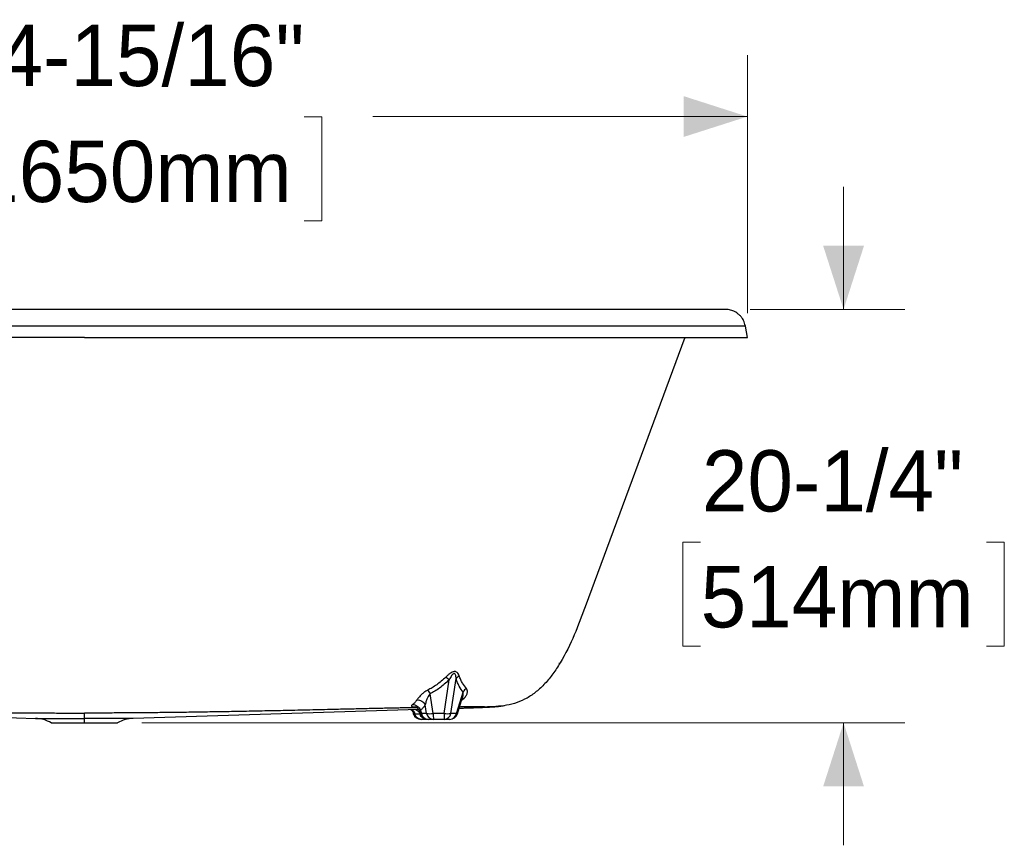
# Model space of a CAD drawing. Header units: inches. Extents: x 1.29 to 10.87, y 1.71 to 7.76.
# Tile 4 of 4: x 7.35 to 9.36, y 2.07 to 3.76. Entities that reach past the tile are written whole.
import ezdxf

# ---------------------------------------------------------------- set-up
doc = ezdxf.new("R2010")
doc.units = ezdxf.units.IN
doc.header["$MEASUREMENT"] = 0
doc.linetypes.add('SLD-Solid', pattern=[0])
doc.styles.add('SLDTEXTSTYLE0', font='txt')
doc.dimstyles.new('SLDDIMSTYLE0', dxfattribs={"dimtxt": 0.125, "dimasz": 0.13, "dimexe": 0, "dimexo": 0.0625, "dimgap": 0.03125, "dimtad": 0, "dimtih": 1, "dimtoh": 1, "dimdec": 6, "dimlfac": 24, "dimrnd": 1e-09, "dimzin": 12, "dimdsep": 46, "dimlunit": 5, "dimtxsty": 'SLDTEXTSTYLE0', "dimsah": 1, "dimcen": 0.09, "dimadec": 0, "dimazin": 3, "dimtfac": 1, "dimtdec": 0, "dimtofl": 0, "dimtmove": 0, "dimatfit": 3, "dimfxl": 1, "dimfrac": 2, "dimtolj": 1, "dimtzin": 12, "dimarcsym": 0})
doc.dimstyles.new('SLDDIMSTYLE1', dxfattribs={"dimtxt": 0.125, "dimasz": 0.13, "dimexe": 0, "dimexo": 0.0625, "dimgap": 0.03125, "dimtad": 0, "dimtih": 1, "dimtoh": 1, "dimdec": 6, "dimlfac": 24, "dimrnd": 1e-09, "dimzin": 12, "dimdsep": 46, "dimlunit": 5, "dimtxsty": 'SLDTEXTSTYLE0', "dimsah": 1, "dimcen": 0.09, "dimadec": 0, "dimazin": 3, "dimtfac": 1, "dimtdec": 0, "dimtmove": 0, "dimatfit": 0, "dimfxl": 1, "dimfrac": 2, "dimtolj": 1, "dimtzin": 12, "dimarcsym": 0})

# ---------------------------------------------------------------- blocks, each defined once
blk = doc.blocks.new('_D_3')
at = {"color": 7, "linetype": 'SLD-Solid', "lineweight": 18, "transparency": 16777216}
for p, q in [((9.0283, 3.1679), (9.0283, 3.4179)), ((8.8374, 3.1679), (9.1533, 3.1679)), ((8.7365, 2.6929), (8.7002, 2.6929)), ((8.7002, 2.6929), (8.7002, 2.4804)), ((9.3201, 2.6929), (9.3564, 2.6929)), ((9.3564, 2.6929), (9.3564, 2.4804)), ((8.7002, 2.4804), (8.7365, 2.4804)), ((9.3564, 2.4804), (9.3201, 2.4804)), ((7.5961, 2.3243), (9.1533, 2.3243)), ((9.0283, 2.3243), (9.0283, 2.0743))]:
    blk.add_line(p, q, dxfattribs=at)
for points in [[(9.0283, 3.1679), (9.07, 3.2979), (8.9866, 3.2979)], [(9.0283, 2.3243), (8.9866, 2.1943), (9.07, 2.1943)]]:
    blk.add_solid(points, dxfattribs=at)
at = {"color": 7, "linetype": 'SLD-Solid', "lineweight": 18, "transparency": 16777216, "char_height": 0.125, "attachment_point": 1, "style": 'SLDTEXTSTYLE0'}
for s, insert in [('20-1/4"', (8.7392, 2.8806)), ('514mm', (8.7365, 2.644))]:
    blk.add_mtext(s, dxfattribs=dict(at, insert=insert))
blk = doc.blocks.new('_D_4')
at = {"color": 7, "linetype": 'SLD-Solid', "lineweight": 18, "transparency": 16777216}
for p, q in [((6.1252, 3.1605), (6.1252, 3.6866)), ((8.8319, 3.1605), (8.8319, 3.6866)), ((6.1252, 3.5616), (7.111, 3.5616)), ((7.2515, 3.5611), (7.2153, 3.5611)), ((7.2153, 3.5611), (7.2153, 3.3486)), ((7.9269, 3.5611), (7.9631, 3.5611)), ((7.9631, 3.5611), (7.9631, 3.3486)), ((8.8319, 3.5616), (8.0673, 3.5616)), ((7.2153, 3.3486), (7.2515, 3.3486)), ((7.9631, 3.3486), (7.9269, 3.3486))]:
    blk.add_line(p, q, dxfattribs=at)
for points in [[(6.1252, 3.5616), (6.2552, 3.52), (6.2552, 3.6033)], [(8.8319, 3.5616), (8.7019, 3.6033), (8.7019, 3.52)]]:
    blk.add_solid(points, dxfattribs=at)
at = {"color": 7, "linetype": 'SLD-Solid', "lineweight": 18, "transparency": 16777216, "char_height": 0.125, "attachment_point": 1, "style": 'SLDTEXTSTYLE0'}
for s, insert in [('64-15/16"', (7.2085, 3.7489)), ('1650mm', (7.2515, 3.5122))]:
    blk.add_mtext(s, dxfattribs=dict(at, insert=insert))

msp = doc.modelspace()

# ---------------------------------------------------------------- linework, layer by layer
at = {"color": 7, "linetype": 'SLD-Solid', "lineweight": 25}
for p, q in [((8.18394458, 3.16792495), (6.77318342, 3.16792495)), ((7.478564, 3.13403585), (6.77318342, 3.13403585)), ((8.18394458, 3.13403585), (7.478564, 3.13403585)), ((8.83190744, 3.11051025), (8.82775911, 3.13403585)), ((7.478564, 3.11051025), (6.77318342, 3.11051025)), ((7.478564, 3.11051025), (8.18394458, 3.11051025)), ((8.70434341, 3.11051025), (8.50077987, 2.56096957)), ((8.44862053, 2.44692648), (8.44863721, 2.44700868)), ((8.21279859, 2.34346926), (8.22310066, 2.41214943)), ((8.22665715, 2.34346926), (8.2373405, 2.41469131)), ((8.19075525, 2.34346926), (8.18441047, 2.38328501)), ((8.23801204, 2.34346926), (8.2515115, 2.38710685)), ((8.24010147, 2.34286695), (8.25055434, 2.3766563)), ((8.24855363, 2.3701889), (8.25349529, 2.37441884)), ((8.25349528, 2.37441885), (8.24960255, 2.37357958)), ((8.1517317, 2.3567115), (8.15533496, 2.35646317)), ((8.1517317, 2.3567115), (8.15535199, 2.35661008)), ((8.17717322, 2.34346926), (8.1743593, 2.36112767)), ((6.79607727, 2.35156666), (7.37877756, 2.33325456)), ((7.37877756, 2.33325456), (7.478564, 2.33325456)), ((7.478564, 2.33325456), (7.478564, 2.34417304)), ((7.57835043, 2.33325456), (7.478564, 2.33325456)), ((7.478564, 2.32425697), (7.478564, 2.33325456)), ((8.16104273, 2.3515664), (7.57835043, 2.33325456)), ((8.15001217, 2.34385014), (8.15031633, 2.34286695)), ((8.16337981, 2.34704361), (8.16467188, 2.34286695)), ((8.16538179, 2.34169348), (8.16381704, 2.34171845)), ((8.16442192, 2.35013752), (8.16648477, 2.34346926)), ((8.17717322, 2.34346926), (8.16648477, 2.34346926)), ((8.21279859, 2.34346926), (8.19075525, 2.34346926)), ((8.23801204, 2.34346926), (8.22665715, 2.34346926)), ((7.41098305, 2.32425697), (7.478564, 2.32425697)), ((7.478564, 2.32425697), (7.54614494, 2.32425697)), ((8.1803407, 2.33131078), (8.17757458, 2.33131078)), ((8.19103178, 2.33131078), (8.18034333, 2.33131078)), ((8.21307513, 2.33131078), (8.19103178, 2.33131078)), ((8.22443002, 2.33131078), (8.21307513, 2.33131078))]:
    msp.add_line(p, q, dxfattribs=at)
at = {"color": 7, "linetype": 'SLD-Solid', "lineweight": 25, "flags": 128}
msp.add_lwpolyline([(8.15048517, 2.34290636), (8.15035236, 2.34287223), (8.15031633, 2.34286695)], dxfattribs=at)
at = {"color": 7, "linetype": 'SLD-Solid', "lineweight": 25}
for centre, radius, start, end in [((7.37657737, 2.26324319), 0.07004593, 60.5813372, 88.2), ((7.58055063, 2.26324319), 0.07004593, 91.8, 119.4186628), ((8.16598778, 2.34771498), 0.0164042, 197.18965962, 270), ((8.17619462, 2.31121392), 0.03368513, 106.75341367, 110.00316834), ((8.18034333, 2.34771498), 0.0164042, 197.18965962, 270), ((8.18107287, 2.34611974), 0.01482692, 190.29763126, 267.17970358), ((8.18396423, 2.38033707), 0.03748804, 259.56316825, 280.43683175), ((8.19176132, 2.34611974), 0.01482692, 190.29763126, 267.17970358), ((8.34653412, 2.34092997), 0.15579957, 179.0661287, 183.53974043), ((8.36857747, 2.34092997), 0.15579957, 179.0661287, 183.53974043), ((8.21972787, 2.38197157), 0.03912087, 259.79766409, 280.20233591), ((8.21223502, 2.34591461), 0.01462798, 273.29241849, 350.37670971), ((8.22358991, 2.34591461), 0.01462798, 273.29241849, 350.37670971), ((8.22443002, 2.34771498), 0.0164042, 270, 342.81034038), ((8.24967283, 2.37999577), 0.03834266, 252.29475072, 255.54457543)]:
    msp.add_arc(centre, radius, start, end, dxfattribs=at)
for points, knots in [([(8.78737161, 3.16792495), (8.78736033, 3.16792495), (8.7836412, 3.16792495), (8.76884646, 3.16792495), (8.75776903, 3.16792495), (8.73578169, 3.16792495), (8.7275588, 3.16792495), (8.7093743, 3.16792495), (8.6994126, 3.16792495), (8.67781969, 3.16792495), (8.66618838, 3.16792495), (8.64134872, 3.16792495), (8.62814028, 3.16792495), (8.60026454, 3.16792495), (8.58559733, 3.16792495), (8.55494963, 3.16792495), (8.53896902, 3.16792495), (8.50586738, 3.16792495), (8.48874721, 3.16792495), (8.45355996, 3.16792495), (8.43549308, 3.16792495), (8.39861017, 3.16792495), (8.37979437, 3.16792495), (8.34161108, 3.16792495), (8.32224377, 3.16792495), (8.28314773, 3.16792495), (8.26341916, 3.16792495), (8.22377877, 3.16792495), (8.20386749, 3.16792495), (8.18394458, 3.16792495)], [0, 0, 0, 0, 0.125, 0.125, 0.25, 0.25, 0.3125, 0.3125, 0.375, 0.375, 0.4375, 0.4375, 0.5, 0.5, 0.5625, 0.5625, 0.625, 0.625, 0.6875, 0.6875, 0.75, 0.75, 0.8125, 0.8125, 0.875, 0.875, 0.9375, 0.9375, 1, 1, 1, 1]), ([(8.82775907, 3.13403608), (8.82731039, 3.1360622), (8.82646923, 3.13986073), (8.82434017, 3.14488958), (8.82204825, 3.1489512), (8.81979064, 3.15211222), (8.81772331, 3.1545432), (8.81564021, 3.15667349), (8.81317559, 3.15885914), (8.80992364, 3.16126368), (8.80616909, 3.16345517), (8.80203289, 3.16529942), (8.79765729, 3.16670462), (8.7927065, 3.16772007), (8.78919941, 3.16785476), (8.78737161, 3.16792495)], [0, 0, 0, 0, 0.1085705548, 0.2035459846, 0.2849176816, 0.3526781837, 0.406821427, 0.4520487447, 0.5087628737, 0.5793210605, 0.6637167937, 0.7361138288, 0.8162950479, 0.9042579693, 1, 1, 1, 1]), ([(8.82774944, 3.13403585), (8.82775266, 3.13403585), (8.82807443, 3.13403585), (8.82694821, 3.13403585), (8.82421603, 3.13403585), (8.81931928, 3.13403585), (8.81256299, 3.13403585), (8.80387501, 3.13403585), (8.79328751, 3.13403585), (8.78132837, 3.13403585), (8.7682819, 3.13403585), (8.75441223, 3.13403585), (8.73914779, 3.13403585), (8.72251372, 3.13403585), (8.70453981, 3.13403585), (8.68526062, 3.13403585), (8.66471578, 3.13403585), (8.64295029, 3.13403585), (8.62001473, 3.13403585), (8.59596555, 3.13403585), (8.57086532, 3.13403585), (8.54478292, 3.13403585), (8.517793, 3.13403585), (8.48997449, 3.13403585), (8.46140822, 3.13403585), (8.43078472, 3.13403585), (8.39808146, 3.13403585), (8.36331491, 3.13403585), (8.32802595, 3.13403585), (8.29233247, 3.13403585), (8.25634925, 3.13403585), (8.22018732, 3.13403585), (8.19602396, 3.13403585), (8.18394458, 3.13403585)], [0, 0, 0, 0, 0.0003608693, 0.0360553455, 0.0717486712, 0.1074402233, 0.1431302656, 0.1788203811, 0.2145138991, 0.2502143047, 0.2814583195, 0.3127056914, 0.3439547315, 0.3752039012, 0.4064520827, 0.4376987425, 0.4689439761, 0.5001884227, 0.5314330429, 0.5626787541, 0.5939259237, 0.625173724, 0.6564195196, 0.6876605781, 0.7188964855, 0.7501286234, 0.7858196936, 0.8215124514, 0.8572093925, 0.8929108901, 0.9286144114, 0.9643139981, 1, 1, 1, 1]), ([(8.18394458, 3.11051025), (8.19461008, 3.11051025), (8.21594684, 3.11051025), (8.24789935, 3.11051025), (8.27973854, 3.11051025), (8.31138938, 3.11051025), (8.34258759, 3.11051025), (8.37326052, 3.11051025), (8.40333859, 3.11051025), (8.43292846, 3.11051025), (8.46214872, 3.11051025), (8.49090497, 3.11051025), (8.51909714, 3.11051025), (8.54644887, 3.11051025), (8.57287874, 3.11051025), (8.59830975, 3.11051025), (8.62267088, 3.11051025), (8.64588084, 3.11051025), (8.66788464, 3.11051025), (8.68863378, 3.11051025), (8.70809851, 3.11051025), (8.72623858, 3.11051025), (8.74291916, 3.11051025), (8.75813886, 3.11051025), (8.77190231, 3.11051025), (8.78428108, 3.11051025), (8.79595579, 3.11051025), (8.80658282, 3.11051025), (8.81579461, 3.11051025), (8.82295932, 3.11051025), (8.82814922, 3.11051025), (8.83105508, 3.11051025), (8.83222656, 3.11051025), (8.83190107, 3.11051025), (8.83189789, 3.11051025)], [0, 0, 0, 0, 0.0313086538, 0.06263416, 0.0939693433, 0.125309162, 0.156650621, 0.187432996, 0.2182161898, 0.2490015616, 0.2797909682, 0.3112145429, 0.342645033, 0.3740815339, 0.4055207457, 0.4369594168, 0.4683962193, 0.4998311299, 0.5311961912, 0.5625606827, 0.5939250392, 0.625289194, 0.6566524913, 0.6874538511, 0.718251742, 0.7490445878, 0.7798310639, 0.8164713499, 0.8531055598, 0.8897378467, 0.9263704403, 0.9630040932, 0.999638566, 1, 1, 1, 1]), ([(8.44977311, 2.44664019), (8.44513229, 2.4389645), (8.44021024, 2.4314949), (8.42986301, 2.41734997), (8.42443736, 2.41067506), (8.41311679, 2.39840473), (8.40722139, 2.39280974), (8.39498449, 2.38287381), (8.38864251, 2.3785333), (8.37553875, 2.37115736), (8.36877651, 2.36812236), (8.35487558, 2.36327201), (8.34773643, 2.3614571), (8.33315593, 2.35881214), (8.32571411, 2.35798252), (8.31064729, 2.35691109), (8.30302181, 2.35666971), (8.29539354, 2.35643612)], [0, 0, 0, 0, 0.125, 0.125, 0.25, 0.25, 0.375, 0.375, 0.5, 0.5, 0.625, 0.625, 0.75, 0.75, 0.875, 0.875, 1, 1, 1, 1]), ([(8.4468975, 2.44196899), (8.44737272, 2.44280152), (8.44821651, 2.44427977), (8.44841822, 2.44573023), (8.44850633, 2.44636381)], [0, 0, 0, 0, 0.5631913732, 1, 1, 1, 1]), ([(8.21640036, 2.41751014), (8.21327719, 2.41440804), (8.21013725, 2.41157814), (8.20387535, 2.40638608), (8.20075227, 2.40402312), (8.19455488, 2.39968988), (8.19148071, 2.39771961), (8.18539852, 2.39410508), (8.1823905, 2.39246088), (8.1794138, 2.39094912)], [0, 0, 0, 0, 0.25, 0.25, 0.5, 0.5, 0.75, 0.75, 1, 1, 1, 1]), ([(8.22310066, 2.41214943), (8.21984188, 2.40882), (8.216563, 2.40577099), (8.21001906, 2.40015836), (8.20675323, 2.39759393), (8.20026915, 2.39287617), (8.19705092, 2.39072285), (8.19068094, 2.38676086), (8.18752926, 2.38495225), (8.18441047, 2.38328501)], [0, 0, 0, 0, 0.25, 0.25, 0.5, 0.5, 0.75, 0.75, 1, 1, 1, 1]), ([(8.24368477, 2.41991486), (8.24322076, 2.42126523), (8.24267424, 2.42253692), (8.24138218, 2.42483758), (8.24063648, 2.42586671), (8.23889919, 2.42755129), (8.23790427, 2.42820391), (8.23622236, 2.428772), (8.23563182, 2.42889252), (8.23440487, 2.42898726), (8.23377116, 2.42896155), (8.2318232, 2.42867714), (8.23046305, 2.42820987), (8.22769144, 2.42685123), (8.2262802, 2.42596234), (8.22345156, 2.42390744), (8.22203327, 2.42274166), (8.21920759, 2.42023819), (8.21780006, 2.41890043), (8.21640037, 2.41751015)], [0, 0, 0, 0, 0.125, 0.125, 0.25, 0.25, 0.375, 0.375, 0.4375, 0.4375, 0.5, 0.5, 0.625, 0.625, 0.75, 0.75, 0.875, 0.875, 1, 1, 1, 1]), ([(8.21640037, 2.41751015), (8.21739225, 2.41685049), (8.21847815, 2.41605013), (8.22074441, 2.41423695), (8.22192449, 2.41322437), (8.22310066, 2.41214943)], [0, 0, 0, 0, 0.5, 0.5, 1, 1, 1, 1]), ([(8.2373405, 2.41469131), (8.23723625, 2.41623238), (8.23708026, 2.41767834), (8.23664061, 2.42028932), (8.23635694, 2.42145453), (8.23562707, 2.42336266), (8.23517902, 2.42410252), (8.2343693, 2.42475259), (8.23407724, 2.42489222), (8.23345423, 2.42500774), (8.23312495, 2.42498369), (8.23209517, 2.42467935), (8.23135194, 2.42416545), (8.22979941, 2.42265901), (8.2289904, 2.42166918), (8.22734176, 2.41937096), (8.2265017, 2.4180628), (8.22480881, 2.41524182), (8.22395592, 2.41372893), (8.22310066, 2.41214943)], [0, 0, 0, 0, 0.125, 0.125, 0.25, 0.25, 0.375, 0.375, 0.4375, 0.4375, 0.5, 0.5, 0.625, 0.625, 0.75, 0.75, 0.875, 0.875, 1, 1, 1, 1]), ([(8.24368477, 2.41991486), (8.2423919, 2.41923799), (8.24118836, 2.41844446), (8.23904747, 2.41668176), (8.23811031, 2.41571275), (8.2373405, 2.41469131)], [0, 0, 0, 0, 0.5, 0.5, 1, 1, 1, 1]), ([(8.2515115, 2.38710685), (8.2488503, 2.39042635), (8.24629104, 2.39424429), (8.24270509, 2.40101485), (8.24155225, 2.40344702), (8.23990472, 2.40741176), (8.23936923, 2.40878623), (8.23832936, 2.41165176), (8.23782521, 2.41314238), (8.2373405, 2.41469131)], [0, 0, 0, 0, 0.5, 0.5, 0.75, 0.75, 0.875, 0.875, 1, 1, 1, 1]), ([(8.25826002, 2.39455235), (8.25551223, 2.39755305), (8.25287283, 2.40102599), (8.24918432, 2.40724148), (8.24800031, 2.40948237), (8.24631073, 2.41315027), (8.24576199, 2.41442413), (8.24469702, 2.41708493), (8.24418075, 2.41847147), (8.24368477, 2.41991486)], [0, 0, 0, 0, 0.5, 0.5, 0.75, 0.75, 0.875, 0.875, 1, 1, 1, 1]), ([(8.25826003, 2.39455235), (8.25682716, 2.3936217), (8.25550713, 2.39249851), (8.25322042, 2.38997564), (8.2522541, 2.38857634), (8.2515115, 2.38710685)], [0, 0, 0, 0, 0.5, 0.5, 1, 1, 1, 1]), ([(8.25349528, 2.37441885), (8.25456246, 2.37543015), (8.25551588, 2.3764874), (8.25714849, 2.37860711), (8.25782948, 2.37966934), (8.25893742, 2.38174037), (8.2593658, 2.38274986), (8.2600079, 2.38469004), (8.26022167, 2.3856208), (8.26059007, 2.38826826), (8.26047427, 2.38983781), (8.25972193, 2.39252985), (8.25908415, 2.39365229), (8.25826002, 2.39455234)], [0, 0, 0, 0, 0.125, 0.125, 0.25, 0.25, 0.375, 0.375, 0.5, 0.5, 0.75, 0.75, 1, 1, 1, 1]), ([(8.17941379, 2.39094912), (8.17757106, 2.39001325), (8.17568843, 2.38889376), (8.17188181, 2.38628778), (8.16995872, 2.38480305), (8.16708139, 2.38230834), (8.16612379, 2.38143231), (8.16422332, 2.37959176), (8.16327982, 2.37862681), (8.16143393, 2.3766142), (8.16053088, 2.3755661), (8.15924963, 2.37394752), (8.15883545, 2.37340075), (8.15804986, 2.37230627), (8.15767864, 2.37175867), (8.15733856, 2.37122034)], [0, 0, 0, 0, 0.25, 0.25, 0.5, 0.5, 0.625, 0.625, 0.75, 0.75, 0.875, 0.875, 0.9375, 0.9375, 1, 1, 1, 1]), ([(8.18441047, 2.38328501), (8.18350374, 2.38240084), (8.18259284, 2.38129237), (8.18078362, 2.37860217), (8.1798857, 2.3770227), (8.17812972, 2.37336332), (8.17726852, 2.37128211), (8.17606043, 2.3677462), (8.17567241, 2.36649862), (8.17495455, 2.36387519), (8.17462551, 2.36249722), (8.1743593, 2.36112767)], [0, 0, 0, 0, 0.25, 0.25, 0.5, 0.5, 0.75, 0.75, 0.875, 0.875, 1, 1, 1, 1]), ([(8.25044687, 2.37646543), (8.2508089, 2.37767496), (8.25159151, 2.38028966), (8.25211472, 2.38399508), (8.25169251, 2.38617309), (8.2515115, 2.38710685)], [0, 0, 0, 0, 0.3296392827, 0.7126025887, 1, 1, 1, 1]), ([(6.7993511, 2.35513427), (6.79952786, 2.35513127), (6.80190649, 2.35509091), (6.80636097, 2.35501386), (6.81250647, 2.35490731), (6.81830206, 2.35480526), (6.82399182, 2.3547033), (6.82976484, 2.35459734), (6.83615434, 2.35447634), (6.84347773, 2.35433191), (6.85216861, 2.3541524), (6.86222015, 2.35393625), (6.87279724, 2.3537015), (6.88367616, 2.35345516), (6.8948829, 2.3531981), (6.90710811, 2.35291498), (6.92027301, 2.35260843), (6.93373904, 2.35229414), (6.94756122, 2.35197163), (6.96177816, 2.35164088), (6.97937929, 2.35123353), (7.00026845, 2.35075468), (7.02440718, 2.35021032), (7.0486724, 2.34967456), (7.07924436, 2.34901648), (7.11556784, 2.34826645), (7.15734759, 2.34745962), (7.19757681, 2.34674427), (7.23659368, 2.34611613), (7.27426939, 2.34557913), (7.31083606, 2.34513116), (7.34597457, 2.34477444), (7.38004677, 2.34450225), (7.41332063, 2.34431237), (7.4460706, 2.34419469), (7.46776012, 2.34418023), (7.478564, 2.34417304)], [0, 0, 0, 0, 0.0009088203, 0.012229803, 0.0223550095, 0.0316915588, 0.0408595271, 0.0501241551, 0.0594612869, 0.0710941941, 0.084121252, 0.0990475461, 0.116221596, 0.1311417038, 0.14714613, 0.1656025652, 0.1848826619, 0.2049295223, 0.2246495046, 0.245454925, 0.2672093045, 0.3017375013, 0.3369292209, 0.3729078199, 0.4079888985, 0.4707970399, 0.5319607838, 0.5909318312, 0.646945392, 0.7027943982, 0.7558867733, 0.8070386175, 0.856629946, 0.9050500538, 0.9527040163, 1, 1, 1, 1]), ([(8.15757462, 2.35513083), (8.15746521, 2.35512898), (8.15407925, 2.35507151), (8.14769806, 2.35496094), (8.13853012, 2.35480049), (8.12970246, 2.35464129), (8.12045164, 2.35446717), (8.11005477, 2.35425955), (8.09773437, 2.35399867), (8.08484952, 2.3537135), (8.07187764, 2.35341939), (8.05887325, 2.35312031), (8.04462776, 2.35278967), (8.02944021, 2.35243541), (8.01367427, 2.35206737), (7.99743619, 2.35168924), (7.97840331, 2.35124854), (7.95686017, 2.3507547), (7.93272141, 2.35021033), (7.90845599, 2.34967457), (7.87788389, 2.34901648), (7.84156018, 2.34826645), (7.79978044, 2.34745962), (7.75955138, 2.34674428), (7.72053452, 2.34611613), (7.68285881, 2.34557913), (7.64629198, 2.34513116), (7.61115346, 2.34477444), (7.57708126, 2.34450225), (7.54380739, 2.34431237), (7.51105741, 2.34419469), (7.48936788, 2.34418023), (7.478564, 2.34417304)], [0, 0, 0, 0, 0.0005625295, 0.0174088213, 0.0319423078, 0.0461012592, 0.0602998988, 0.0758437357, 0.0941019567, 0.1159090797, 0.1331800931, 0.1514535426, 0.1731946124, 0.195785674, 0.2181004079, 0.242322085, 0.2669485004, 0.3014891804, 0.3366936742, 0.3726845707, 0.4077790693, 0.4706095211, 0.5317949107, 0.5907868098, 0.6468195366, 0.7026890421, 0.7558002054, 0.8069701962, 0.856579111, 0.9050163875, 0.9526872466, 1, 1, 1, 1]), ([(8.14853543, 2.36158682), (8.14825316, 2.36138162), (8.14797616, 2.36116835), (8.14747106, 2.36074779), (8.14724509, 2.36054196), (8.14687156, 2.36016551), (8.14672309, 2.35999477), (8.1464896, 2.35969027), (8.14640348, 2.35955569), (8.14620718, 2.35919119), (8.14615678, 2.35899956), (8.14613119, 2.35866983), (8.14615781, 2.35853209), (8.14625467, 2.35828969), (8.14632529, 2.35818528), (8.14649506, 2.35799741), (8.14659455, 2.35791398), (8.14692613, 2.35768501), (8.14718977, 2.35756141), (8.14776443, 2.35734896), (8.14807657, 2.35726018), (8.14873419, 2.35710523), (8.14907958, 2.35703924), (8.15015393, 2.35686498), (8.15092215, 2.35677959), (8.1517317, 2.3567115)], [0, 0, 0, 0, 0.03125, 0.03125, 0.0625, 0.0625, 0.09375, 0.09375, 0.125, 0.125, 0.1875, 0.1875, 0.25, 0.25, 0.3125, 0.3125, 0.375, 0.375, 0.5, 0.5, 0.625, 0.625, 0.75, 0.75, 1, 1, 1, 1]), ([(8.14853543, 2.36158681), (8.15015504, 2.36159371), (8.15181067, 2.36132194), (8.15502079, 2.36024786), (8.15657477, 2.35944595), (8.15941892, 2.35739619), (8.16070856, 2.35614873), (8.16288848, 2.35333823), (8.16377824, 2.35177556), (8.16442192, 2.35013752)], [0, 0, 0, 0, 0.25, 0.25, 0.5, 0.5, 0.75, 0.75, 1, 1, 1, 1]), ([(8.1553704, 2.35658047), (8.15536698, 2.35656043), (8.15535824, 2.35650919), (8.15604795, 2.35615939), (8.15793783, 2.35503021), (8.16118577, 2.35207763), (8.16260305, 2.34883743), (8.16336363, 2.34709857)], [0, 0, 0, 0, 0.0701817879, 0.1794851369, 0.4157629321, 0.6864671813, 1, 1, 1, 1]), ([(8.15733856, 2.37122034), (8.15898941, 2.3712586), (8.16069589, 2.3710446), (8.16404338, 2.37013284), (8.16568384, 2.36943541), (8.16872903, 2.36762972), (8.17013322, 2.36652179), (8.17255968, 2.36400982), (8.1735814, 2.36260609), (8.1743593, 2.36112767)], [0, 0, 0, 0, 0.25, 0.25, 0.5, 0.5, 0.75, 0.75, 1, 1, 1, 1]), ([(8.1743593, 2.36112767), (8.17290639, 2.35881911), (8.17133853, 2.35673911), (8.16801024, 2.35307275), (8.16624998, 2.35148633), (8.16442192, 2.35013752)], [0, 0, 0, 0, 0.5, 0.5, 1, 1, 1, 1]), ([(8.24359899, 2.35417281), (8.24536466, 2.35422966), (8.25049087, 2.3543947), (8.25806978, 2.35464392), (8.2661135, 2.35491334), (8.27285966, 2.3551455), (8.27851822, 2.35534612), (8.28324471, 2.35551932), (8.28734998, 2.35567509), (8.29084909, 2.35581304), (8.2938148, 2.35593473), (8.29627859, 2.3560397), (8.29843769, 2.35613514), (8.3004001, 2.35622524), (8.3024419, 2.35632258), (8.3045229, 2.35642671), (8.3068802, 2.3565504), (8.31032112, 2.35674713), (8.31528959, 2.35707113), (8.32227103, 2.35766398), (8.32953465, 2.3584331), (8.33425985, 2.35926031), (8.33586719, 2.35954169)], [0, 0, 0, 0, 0.0469461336, 0.1362971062, 0.2166621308, 0.288814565, 0.3535695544, 0.4115402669, 0.4630651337, 0.5151774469, 0.5585822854, 0.5954931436, 0.6299737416, 0.6619913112, 0.6914268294, 0.7304681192, 0.764585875, 0.800017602, 0.8387292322, 0.8972316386, 0.9650419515, 1, 1, 1, 1]), ([(8.24359946, 2.35417433), (8.24447832, 2.35420269), (8.24966065, 2.35436994), (8.2578165, 2.35464279), (8.26768796, 2.35498251), (8.27572776, 2.35527574), (8.28210535, 2.35552755), (8.28705914, 2.35574743), (8.29079305, 2.35594374), (8.29341025, 2.3561235), (8.29502055, 2.35628876), (8.29526922, 2.35638701), (8.29539354, 2.35643612)], [0, 0, 0, 0, 0.0223696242, 0.131905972, 0.2373377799, 0.3402050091, 0.4434546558, 0.5444573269, 0.6513693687, 0.7646548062, 0.8823527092, 1, 1, 1, 1]), ([(8.29539354, 2.35643612), (8.29535404, 2.35647734), (8.2952757, 2.3565591), (8.29420538, 2.35666466), (8.29238954, 2.35675304), (8.28973491, 2.3568189), (8.28624588, 2.35686016), (8.28192325, 2.35687556), (8.27668765, 2.35686428), (8.27043669, 2.35682532), (8.26370057, 2.35676323), (8.25668206, 2.3566843), (8.25043822, 2.35660664), (8.24611438, 2.35654699), (8.24432581, 2.35652231)], [0, 0, 0, 0, 0.1033984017, 0.205068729, 0.3029898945, 0.3979936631, 0.4869300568, 0.5716810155, 0.6544859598, 0.736853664, 0.820832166, 0.8858612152, 0.9527863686, 1, 1, 1, 1]), ([(8.14512384, 2.35106613), (8.14601305, 2.35028492), (8.14803037, 2.34851261), (8.14928588, 2.34557511), (8.14998796, 2.34393243)], [0, 0, 0, 0, 0.4407906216, 1, 1, 1, 1]), ([(8.14645171, 2.35110786), (8.14706839, 2.35073747), (8.14889812, 2.34963846), (8.15130363, 2.34663194), (8.1523691, 2.3436728), (8.15290184, 2.34219323)], [0, 0, 0, 0, 0.2026663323, 0.6013331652, 1, 1, 1, 1]), ([(8.15048518, 2.34290634), (8.15032207, 2.34314075), (8.15010422, 2.34345383), (8.15004601, 2.34382116), (8.15003139, 2.34391346)], [0, 0, 0, 0, 0.7487093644, 1, 1, 1, 1]), ([(8.15290184, 2.34219323), (8.15267001, 2.34222138), (8.15244182, 2.34225406), (8.15199965, 2.34233126), (8.15178467, 2.3423759), (8.15137138, 2.34248314), (8.1511737, 2.34254542), (8.15080483, 2.34269852), (8.15063199, 2.34278951), (8.15048518, 2.34290634)], [0, 0, 0, 0, 0.25, 0.25, 0.5, 0.5, 0.75, 0.75, 1, 1, 1, 1]), ([(8.16598777, 2.33131078), (8.16426724, 2.33131078), (8.16254701, 2.33159013), (8.15927883, 2.33267967), (8.15773145, 2.33348966), (8.15496452, 2.33555925), (8.15374545, 2.3368185), (8.15175778, 2.33966021), (8.15098952, 2.34124219), (8.15048518, 2.34290634)], [0, 0, 0, 0, 0.25, 0.25, 0.5, 0.5, 0.75, 0.75, 1, 1, 1, 1]), ([(8.16381705, 2.34171845), (8.16337415, 2.34172949), (8.16292968, 2.34174142), (8.16204123, 2.34176709), (8.16159756, 2.3417808), (8.16026283, 2.34182492), (8.15936708, 2.34185836), (8.15665334, 2.34197324), (8.15480908, 2.34206893), (8.15290184, 2.34219323)], [0, 0, 0, 0, 0.125, 0.125, 0.25, 0.25, 0.5, 0.5, 1, 1, 1, 1]), ([(8.16619046, 2.33131078), (8.16474692, 2.33131078), (8.1633036, 2.33157025), (8.1605514, 2.33258402), (8.15924293, 2.33333817), (8.15688276, 2.33527099), (8.1558314, 2.33644937), (8.15408377, 2.33912064), (8.15338775, 2.34061315), (8.15290184, 2.34219323)], [0, 0, 0, 0, 0.25, 0.25, 0.5, 0.5, 0.75, 0.75, 1, 1, 1, 1]), ([(8.15492841, 2.35137425), (8.15639482, 2.3506853), (8.15908427, 2.34942173), (8.16211849, 2.3458724), (8.16325086, 2.3431031), (8.16381705, 2.34171845)], [0, 0, 0, 0, 0.3748043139, 0.6874021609, 1, 1, 1, 1]), ([(8.16442192, 2.35013752), (8.16405922, 2.34958197), (8.16334701, 2.34849108), (8.16311314, 2.34752277), (8.16336672, 2.34712899), (8.16337644, 2.34711389)], [0, 0, 0, 0, 0.499482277, 0.980812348, 1, 1, 1, 1]), ([(8.17693019, 2.33131078), (8.17552547, 2.33131092), (8.17412078, 2.33155722), (8.17143596, 2.33252133), (8.17015614, 2.3332389), (8.16783458, 2.33508148), (8.16679313, 2.33620626), (8.16504102, 2.33876366), (8.16433065, 2.34019605), (8.16381704, 2.34171845)], [0, 0, 0, 0, 0.25, 0.25, 0.5, 0.5, 0.75, 0.75, 1, 1, 1, 1]), ([(8.16619046, 2.33131078), (8.16614512, 2.33131078), (8.1661051, 2.33131078), (8.16603636, 2.33131078), (8.16600724, 2.33131078), (8.16598777, 2.33131078)], [0, 0, 0, 0, 0.5, 0.5, 1, 1, 1, 1]), ([(8.17693019, 2.33131078), (8.17649216, 2.33131078), (8.17605283, 2.33131078), (8.17517517, 2.33131078), (8.17473718, 2.33131078), (8.17342042, 2.33131078), (8.17253786, 2.33131078), (8.16986769, 2.33131078), (8.16805781, 2.33131078), (8.16619046, 2.33131078)], [0, 0, 0, 0, 0.125, 0.125, 0.25, 0.25, 0.5, 0.5, 1, 1, 1, 1]), ([(8.17757458, 2.33131078), (8.17749609, 2.33131078), (8.1774323, 2.33131078), (8.17732704, 2.33131078), (8.17728181, 2.33131078), (8.1771899, 2.33131078), (8.1771423, 2.33131078), (8.17703907, 2.33131078), (8.17698329, 2.33131078), (8.17693019, 2.33131078)], [0, 0, 0, 0, 0.25, 0.25, 0.5, 0.5, 0.75, 0.75, 1, 1, 1, 1])]:
    msp.add_open_spline(points, degree=3, knots=knots, dxfattribs=at)
for points in [[(8.50077987, 2.56096957), (8.48697453, 2.52370065), (8.4721215, 2.48360336), (8.44977311, 2.44664019)], [(8.1794138, 2.39094912), (8.18013013, 2.39002971), (8.18173911, 2.38774614), (8.18352351, 2.38482479), (8.18441047, 2.38328501)], [(8.15733856, 2.37122035), (8.15606041, 2.36919708), (8.15330015, 2.36556114), (8.15017297, 2.36277726), (8.14853543, 2.36158681)]]:
    msp.add_open_spline(points, degree=3, dxfattribs=at)

# ---------------------------------------------------------------- dimensions: what is measured, and where the dimension line sits
at = {"color": 7, "linetype": 'SLD-Solid', "lineweight": 18}
dim = msp.add_linear_dim(base=(8.83190744, 3.56164613), p1=(6.12522057, 3.11051025), p2=(8.83190744, 3.11051025), dimstyle='SLDDIMSTYLE0', dxfattribs=at)
dim.commit()
dim.dimension.update_dxf_attribs({"geometry": '_D_4', "text_midpoint": (7.58918823, 3.56164613), "dimtype": 160})
dim = msp.add_linear_dim(base=(9.0283042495, 2.3242569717), p1=(8.7873716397, 3.1679249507), p2=(7.5461449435, 2.3242569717), angle=90, dimstyle='SLDDIMSTYLE1', dxfattribs=at)
dim.commit()
dim.dimension.update_dxf_attribs({"geometry": '_D_3', "text_midpoint": (9.0283042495, 2.6933718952), "dimtype": 160})

doc.saveas('drawing.dxf')
